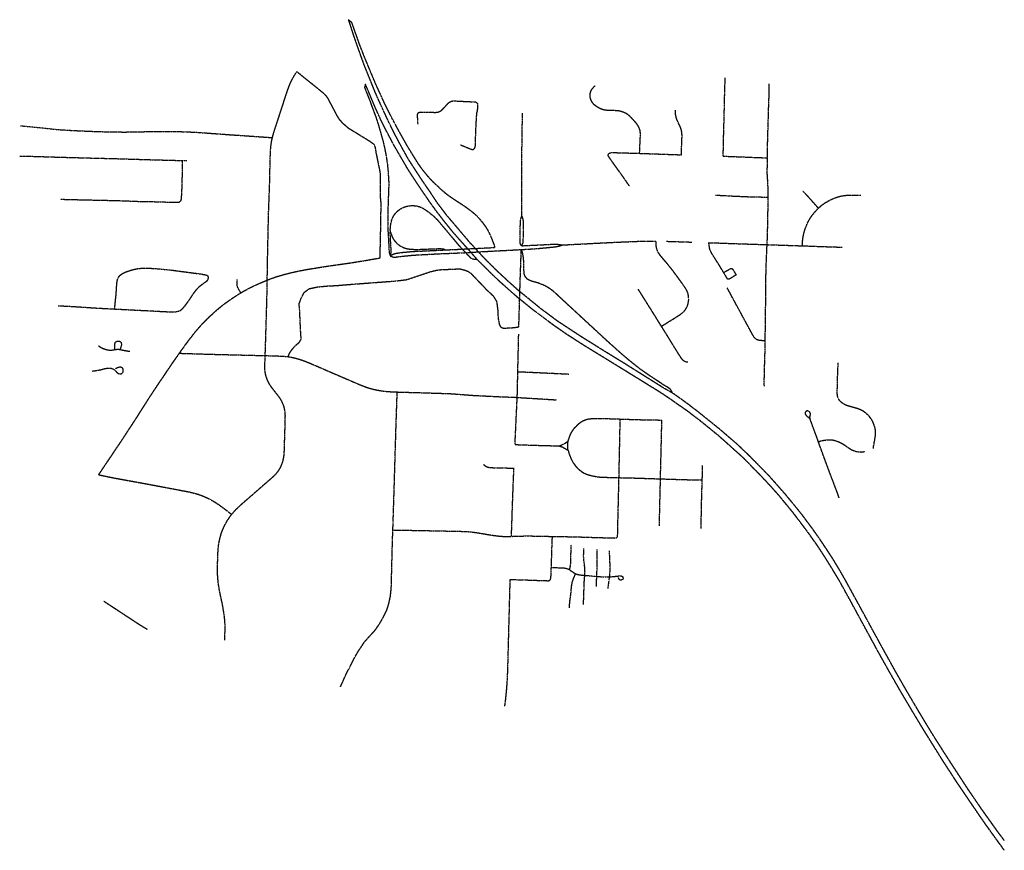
# Model space of a CAD drawing. Header units: feet. Extents: x -155 to 2271671, y -56 to 438869.
# Tile 2 of 2: x 2261088 to 2271671, y 429942 to 438869. Entities that reach past the tile are written whole.
import ezdxf

# ---------------------------------------------------------------- set-up
doc = ezdxf.new("R2010")
doc.units = ezdxf.units.FT
doc.header["$MEASUREMENT"] = 0
doc.linetypes.add('CL', pattern=[2, 0.3, -0.15, 1.4, -0.15])
doc.layers.add('RW_X_CL', color=6, linetype='CL')

msp = doc.modelspace()

# ---------------------------------------------------------------- linework, layer by layer
at = {"layer": 'RW_X_CL'}
for points in [[(2266195.35, 436421.35), (2266194.33, 436432.4), (2266191.83, 436444.47), (2266186.55, 436459.03), (2266156.34, 436535.37), (2266137.24, 436576.52), (2266121.91, 436605.38), (2266095.98, 436646.92), (2266066.87, 436686.33), (2266035.34, 436723.84), (2266001.41, 436759.12), (2265977.56, 436781.44), (2265939.6, 436812.42), (2265887, 436851.16), (2265723.43, 436959.59), (2265669.99, 436999.35), (2265618.18, 437043.28), (2265558.53, 437100.03), (2265504.26, 437153.89), (2265459.11, 437205.69), (2265417.66, 437257.07), (2265370.44, 437324.18), (2265320.26, 437405.3), (2265251.79, 437516.59), (2265188.15, 437630.77), (2265132.62, 437730.61), (2265089.65, 437812.52), (2265074.78, 437840.3), (2265037.16, 437915.26), (2265015.07, 437960.01), (2264954.93, 438090.72), (2264917.84, 438172.14), (2264839.96, 438357.74), (2264797.77, 438460.09), (2264744.95, 438593.62), (2264674.77, 438791.92), (2264660.39, 438834.81), (2264623.18, 438869.26)], [(2266076.87, 436311.16), (2266018.27, 436374.14), (2265985.88, 436410.44), (2265926.59, 436474.2), (2265829.92, 436588.86), (2265681.01, 436763.74), (2265580.59, 436894.88), (2265496.97, 437022.2), (2265415.45, 437140.08), (2265263.92, 437373.17), (2265155.81, 437569.88), (2265060.97, 437756.89), (2264974.44, 437943.37), (2264910.89, 438085.91), (2264791.9, 438381.11), (2264725.08, 438566.91), (2264678.16, 438700.21), (2264644, 438807.12), (2264623.18, 438869.26)], [(2263805.31, 437602.14), (2263811.8, 437628.48), (2263830.11, 437689.79), (2263905.22, 437917.86), (2263954.15, 438070.23), (2263980.49, 438144.23), (2263997.43, 438186.88), (2264020.3, 438233.92), (2264046.65, 438280.01), (2264067.37, 438309.44)], [(2264962.04, 436309.64), (2264963.84, 436392.1), (2264968.19, 436588.79), (2264969.07, 436687.05), (2264973.35, 436867.34), (2264973.04, 436900.5), (2264966.23, 436965.83), (2264964.7, 436998.23), (2264967.48, 437178.66), (2264965.7, 437211.75), (2264960.86, 437244.51), (2264921.23, 437437.25), (2264917.05, 437468.43), (2264910.01, 437504.38), (2264898.33, 437526.91), (2264845.77, 437564.44), (2264756.93, 437618.91), (2264628.99, 437697.37), (2264562.91, 437753.86), (2264528.69, 437793.07), (2264492.81, 437848.97), (2264467.8, 437899.86), (2264430.78, 437969.81), (2264410.72, 438009.42), (2264403.73, 438021.45), (2264387.68, 438045.06), (2264360.97, 438072.6), (2264279.21, 438139.34), (2264182.43, 438216.93), (2264067.37, 438309.44)], [(2268649.88, 437402.64), (2268654.06, 437606.98), (2268659.17, 437782.25), (2268660.68, 437853.78), (2268663.3, 437943.19), (2268665.74, 438066.21), (2268671.07, 438244.18)], [(2264804.35, 438176.26), (2264794.66, 438140.01), (2264848.8, 438005.07), (2264867.52, 437953.95), (2264878.55, 437923.55), (2264917.79, 437819.14), (2264945.93, 437730.76), (2264972.73, 437637.83), (2264994.58, 437559.19), (2265012.85, 437479.66), (2265027.77, 437399.44), (2265039.58, 437318.7), (2265047.84, 437237.5), (2265051.84, 437172.36), (2265055.87, 437106.57), (2265052.04, 437009.16), (2265043.71, 436766.85), (2265045.16, 436675.05), (2265046.47, 436598.73), (2265053.24, 436484.17), (2265058.31, 436379.02), (2265059.43, 436369.8), (2265060.51, 436362.52), (2265072.36, 436330.29)], [(2266003.87, 436293.19), (2265937.16, 436369.42), (2265904.02, 436407.12), (2265825.3, 436494.53), (2265751.93, 436577.05), (2265651.48, 436702.29), (2265574.66, 436801.54), (2265506.14, 436894.89), (2265411.03, 437033.74), (2265334.8, 437148.05), (2265261.45, 437261), (2265112.7, 437517.02), (2265036.48, 437661.63), (2264974.74, 437783.02), (2264913.84, 437916.42), (2264804.35, 438176.26)], [(2267750.98, 437432.96), (2267752.05, 437455.85), (2267760.57, 437635.03), (2267759.88, 437650.58), (2267758.16, 437666.65), (2267755.11, 437682.68), (2267750.34, 437696.16), (2267744.27, 437710.49), (2267736.46, 437725.67), (2267727.76, 437740), (2267715.62, 437756.04), (2267701.74, 437772.1), (2267657.48, 437820.3), (2267635.26, 437840.69), (2267622.79, 437850.52), (2267609.9, 437859.11), (2267596.03, 437866.42), (2267566.21, 437878.08), (2267550.69, 437882.8), (2267535.41, 437886.63), (2267519.73, 437889.37), (2267485.58, 437891.89), (2267422.94, 437894.52), (2267404.87, 437894.84), (2267396.18, 437895.13), (2267384.01, 437896.24), (2267373.18, 437897.97), (2267357.54, 437901.9), (2267342.78, 437907.11), (2267328.02, 437913.6), (2267311.97, 437921.43), (2267285.34, 437937.78), (2267272.9, 437947.45), (2267261.38, 437957.55), (2267250.33, 437970.89), (2267241.24, 437983.75), (2267231.88, 437999.49), (2267226.69, 438013.91), (2267221.9, 438030.21), (2267219.53, 438047.14), (2267219.65, 438064.16), (2267221.94, 438080.92), (2267226.49, 438097.22), (2267233.51, 438112.77), (2267242.55, 438127.01), (2267249.14, 438134.88), (2267261.63, 438148.86), (2267273.34, 438158.41)], [(2269125.13, 437384.41), (2269125.62, 437459.85), (2269126.9, 437530.17), (2269128.26, 437580.94), (2269138.22, 437919.94), (2269142.66, 438040.01), (2269142.86, 438102.95), (2269142.38, 438161.63), (2269142.66, 438180.19)], [(2265369.77, 437747.08), (2265368.12, 437763.31), (2265364.38, 437844.71), (2265365.36, 437853.24), (2265366.31, 437857.28), (2265367.95, 437860.62), (2265371.1, 437865.58), (2265373.13, 437867.81), (2265375.72, 437870.6), (2265378.57, 437872.24), (2265381.79, 437873.91), (2265386.41, 437875.19), (2265393.98, 437876.67), (2265475.72, 437874.28), (2265557.29, 437873.36), (2265573.55, 437874.81), (2265589.59, 437878), (2265604.9, 437883.48), (2265618.81, 437891.85), (2265630.87, 437902.81), (2265697.26, 437974.77), (2265710.34, 437984.41), (2265725.13, 437991.27), (2265740.9, 437995.38), (2265757.14, 437996.9), (2265887.51, 437990.13), (2265984.79, 437985.84), (2265988.46, 437984.89), (2265992.1, 437983.06), (2265999.09, 437979.09), (2266001.88, 437976.53), (2266004.08, 437973.55), (2266006.44, 437969.39), (2266007.72, 437965.94), (2266009.04, 437961.94), (2266009.83, 437957.91), (2266010.06, 437949.71), (2266008.23, 437918.81), (2266004.48, 437881.19)], [(2265826.18, 437524.64), (2265870.49, 437505.44), (2265939.22, 437478.44), (2265945.09, 437476.54), (2265951.58, 437475.36), (2265956.14, 437474.91), (2265960.54, 437475.24), (2265964.64, 437476.78), (2265967.88, 437478.58), (2265971.06, 437480.95), (2265973.95, 437483.74), (2265976.37, 437486.39), (2265978.8, 437489.54), (2265980.8, 437493.28), (2265982.96, 437497.58), (2265984.37, 437501.25), (2265985.55, 437506.24), (2265986.46, 437513.42), (2265987.77, 437529.66), (2265988.82, 437611.26), (2265991.25, 437676.46), (2265998.53, 437821.6), (2266004.48, 437881.19)], [(2266486.29, 436760.8), (2266485.66, 437177.69), (2266485.66, 437390.94), (2266489.99, 437699.63), (2266492.91, 437863.26)], [(2268199.86, 437417.28), (2268200.15, 437425.08), (2268205.37, 437566.15), (2268207.09, 437605.24), (2268207.05, 437633.02), (2268205.79, 437652.96), (2268201.88, 437678.58), (2268195.8, 437698.98), (2268187.99, 437718.52), (2268168.46, 437758.89), (2268155.88, 437786.23), (2268146.75, 437811.38), (2268140.68, 437836.57), (2268138.21, 437850.44), (2268136.76, 437868.25), (2268136.35, 437896.88)], [(2261095.38, 437730.04), (2261143.14, 437724.82), (2261346.63, 437705.09), (2261436.92, 437695.16), (2261515.15, 437687.55), (2261646.28, 437679.24), (2261843.2, 437670.23), (2262057.14, 437663.24), (2262220.93, 437661.93), (2262599.15, 437669.07), (2262746.09, 437667.99), (2262893.55, 437664.08), (2263008.04, 437658.09), (2263366.53, 437631.94), (2263524.59, 437621.34), (2263737.78, 437606.48), (2263805.31, 437602.14)], [(2263750.03, 436070.99), (2263750.01, 436120.22), (2263751.99, 436251.15), (2263763.15, 436776.41), (2263775.02, 437104.53), (2263781.36, 437387.31), (2263785.46, 437471.63), (2263791.08, 437530.61), (2263799, 437576.33), (2263805.31, 437602.14)], [(2261088.47, 437404.29), (2261137.21, 437403.56), (2261459.38, 437393.59), (2261902.48, 437381.31), (2262083.14, 437377.25), (2262526.17, 437363.73), (2262788.66, 437356.92), (2262836.97, 437355.99)], [(2267521.51, 437252.48), (2267493.28, 437291.53), (2267457.48, 437341.82), (2267449.64, 437352.41), (2267440.19, 437366.51), (2267429.29, 437382.38), (2267417.61, 437400.78), (2267414.13, 437408.16), (2267413.7, 437410.98), (2267413.7, 437413.8), (2267413.96, 437416.32), (2267414.58, 437419.44), (2267416.19, 437422.88), (2267418.05, 437425.97), (2267422.81, 437431.18)], [(2267422.81, 437431.18), (2267432.38, 437436.8), (2267436.94, 437438.54), (2267441.47, 437439.85), (2267455.8, 437441.13), (2267470.98, 437441.21), (2267750.98, 437432.96)], [(2267750.98, 437432.96), (2267997.82, 437424.21), (2268160.24, 437418.57), (2268199.86, 437417.28)], [(2268649.88, 437402.64), (2268853, 437394.83), (2269003.15, 437388.3), (2269125.13, 437384.41)], [(2269124.55, 437196.61), (2269123.89, 437207.27), (2269123.03, 437235.91), (2269125.64, 437338.33), (2269125.13, 437384.41)], [(2262813.6, 436915.77), (2262818.19, 436920.16), (2262822.22, 436926.27), (2262825.33, 436935.55), (2262826.81, 436945.95), (2262828.57, 436962.31), (2262832.38, 437028.57), (2262837.16, 437195.05), (2262837.01, 437329.09), (2262836.97, 437355.99)], [(2262836.97, 437355.99), (2262854.02, 437355.67), (2262886.62, 437356.27)], [(2267640.86, 437082.6), (2267597.74, 437145.39), (2267567.06, 437188.51), (2267544.08, 437221.56), (2267525.87, 437246.48), (2267521.51, 437252.48)], [(2269132.56, 436961.79), (2269132.57, 436995.9), (2269131.69, 437071.4), (2269128.51, 437138.63), (2269126.07, 437172.11), (2269124.55, 437196.61)], [(2268567.64, 436984.21), (2268708.05, 436976.17), (2268918.71, 436966.78), (2269122.16, 436962.04), (2269132.56, 436961.79)], [(2269121.62, 436451.68), (2269126.27, 436550.34), (2269128.23, 436655.19), (2269130.41, 436770.64), (2269132.56, 436868.28), (2269132.56, 436961.79)], [(2269671.87, 436842.04), (2269650.54, 436867.52), (2269598.59, 436927.45), (2269534.18, 436997.9), (2269507.11, 437024.56)], [(2269671.87, 436842.04), (2269687.5, 436857.23), (2269705.27, 436872), (2269725.24, 436887.19), (2269748.26, 436902.82), (2269776.03, 436918.87), (2269810.76, 436937.12), (2269858.5, 436956.65), (2269893.66, 436968.34), (2269927.21, 436975.54), (2269959.77, 436980.77), (2269992.57, 436983.67), (2270058.16, 436984.78), (2270128.02, 436984.58)], [(2261526.87, 436939.63), (2261795.29, 436932.76), (2262124.19, 436925.88), (2262434.3, 436914.2), (2262514.95, 436914), (2262627.8, 436911.06), (2262709.64, 436907.59), (2262759.23, 436906.27), (2262773.39, 436906.44), (2262783.73, 436906.77), (2262792.81, 436907.85), (2262801.07, 436909.83), (2262807.67, 436912.12), (2262813.6, 436915.77)], [(2265072.48, 436594.41), (2265071.56, 436612.38), (2265073.15, 436644.82), (2265077.79, 436677.42), (2265085.49, 436709.37), (2265090.53, 436724.92), (2265096.86, 436740.01), (2265104.16, 436754.67), (2265112.69, 436768.68), (2265122.16, 436782.03), (2265132.55, 436794.7), (2265143.93, 436806.44), (2265156.12, 436817.4), (2265169.07, 436827.41), (2265182.78, 436836.44), (2265197.07, 436844.44), (2265211.96, 436851.34), (2265227.28, 436857.25), (2265242.98, 436862.14), (2265258.95, 436865.95), (2265275.16, 436868.75), (2265291.52, 436870.49), (2265307.95, 436871.19), (2265324.35, 436870.77), (2265340.69, 436869.37), (2265356.82, 436866.62), (2265372.76, 436862.82), (2265388.44, 436858), (2265404.98, 436852.17), (2265418.33, 436844.87), (2265432.53, 436836.87), (2265459.6, 436818.32), (2265487.06, 436798.16), (2265528.5, 436765.57), (2265575.12, 436721.74), (2265806.03, 436446.08), (2265845.77, 436403.49), (2265881.01, 436365.75), (2265895.61, 436350.15), (2265934.59, 436310.12), (2265942.63, 436304.45), (2265955.42, 436298.84), (2266003.87, 436293.19)], [(2266481.7, 436438.92), (2266473.43, 436451.61), (2266470.18, 436460.79), (2266467.32, 436471.71), (2266469.79, 436698.87), (2266470.73, 436710.12), (2266472.6, 436721.73), (2266478.85, 436741.44), (2266486.29, 436760.8)], [(2266481.7, 436438.92), (2266491.73, 436454.27), (2266496.48, 436464.05), (2266500.02, 436474.97), (2266501.16, 436491.79), (2266503.29, 436651.26), (2266503.28, 436691.04), (2266502.02, 436709.51), (2266499.23, 436724.43), (2266494.2, 436740.2), (2266486.29, 436760.8)], [(2269500.83, 436439.05), (2269502.17, 436467.48), (2269503.04, 436486.15), (2269504.38, 436504.15), (2269508.66, 436536.49), (2269515.64, 436569.92), (2269523.43, 436597.7), (2269533.85, 436629.81), (2269549.9, 436668), (2269566.84, 436705.75), (2269585.49, 436737.9), (2269613.55, 436776.75), (2269637.15, 436805.59), (2269671.87, 436842.04)], [(2265072.36, 436330.29), (2265077.9, 436355.02), (2265080.38, 436366.89), (2265081.23, 436376.47), (2265081, 436389.06), (2265071.12, 436562.13), (2265072.48, 436594.41)], [(2265662.43, 436395.21), (2265645.31, 436401.5), (2265633.8, 436404.12), (2265614.45, 436405.16), (2265587.22, 436405.28), (2265356.92, 436396.26), (2265321.5, 436397.5), (2265293.85, 436398.89), (2265268.01, 436402.1), (2265244.03, 436406.75), (2265223.49, 436413.39), (2265204.83, 436421.49), (2265182.85, 436433.35), (2265162.87, 436446.86), (2265148.1, 436460.69), (2265132.45, 436477.28), (2265116.74, 436496.75), (2265103.38, 436517.87), (2265094.19, 436537.68), (2265088.64, 436552.93), (2265084.89, 436564.11), (2265078.95, 436577.81), (2265072.48, 436594.41)], [(2266479.92, 436399), (2266590.31, 436405.21), (2266662.3, 436410.62), (2266725.4, 436416.55), (2266839.92, 436427.72), (2266880.2, 436435.08), (2266924.44, 436448.32)], [(2266481.7, 436438.92), (2266518.99, 436441.23), (2266730.76, 436451.71), (2266835.03, 436457.14), (2266874.58, 436455.02), (2266924.44, 436448.32)], [(2266924.44, 436448.32), (2267280.74, 436466.97), (2267560.11, 436480.5), (2267756.83, 436488.42), (2267920.72, 436489.93), (2267927.11, 436489.81)], [(2267985.98, 435574.08), (2268000.57, 435583.18), (2268133.73, 435665.92), (2268189.66, 435701.95), (2268202.48, 435711.07), (2268215.4, 435722.2), (2268229.01, 435734.7), (2268239.3, 435747.59), (2268248.12, 435760.82), (2268256.97, 435775.91), (2268264.31, 435791.36), (2268270.56, 435809), (2268273.87, 435823.73), (2268277.18, 435839.18), (2268278.64, 435854.99), (2268279.03, 435874.11), (2268277.55, 435892.12), (2268275.34, 435907.2), (2268272.06, 435924.49), (2268265.06, 435943.24), (2268252.92, 435969.38), (2268233.06, 436000.63), (2268165.75, 436094.07), (2268107.63, 436172.43), (2268069.73, 436220.6), (2268023, 436276.14), (2267970.44, 436339.41), (2267953.86, 436365.15), (2267945.79, 436380.24), (2267939.52, 436395.68), (2267935.11, 436410.77), (2267930.68, 436432.48), (2267928.83, 436449.76), (2267928.1, 436466.68), (2267927.11, 436489.81)], [(2268040.59, 436487.39), (2268084.08, 436486.46), (2268312.26, 436478.88)], [(2268654.77, 436151.81), (2268608, 436228.47), (2268529.3, 436353.72), (2268513.84, 436381.04), (2268510.59, 436387.72), (2268507.74, 436395.17), (2268505.44, 436402.81), (2268503.93, 436410.45), (2268502.38, 436419.21), (2268500.67, 436431.44), (2268498.2, 436449.38), (2268494.95, 436472.83)], [(2268494.95, 436472.83), (2268593.87, 436469.53), (2268821.88, 436461.32), (2269108.5, 436452.1), (2269121.62, 436451.68)], [(2269101.3, 435417.33), (2269101.75, 435445.11), (2269105.26, 435756.62), (2269106.97, 435824.45), (2269108.28, 435963.35), (2269109.14, 436107.43), (2269112.63, 436241.54), (2269120, 436416.91), (2269121.62, 436451.68)], [(2269121.62, 436451.68), (2269209.65, 436448.7), (2269500.83, 436439.05)], [(2269500.83, 436439.05), (2269566.04, 436436.88), (2269746.39, 436430.17), (2269928.03, 436424.24)], [(2265072.36, 436330.29), (2265092.69, 436344.33), (2265108.2, 436352.44), (2265123.35, 436356.51), (2265143.98, 436360.46), (2265190.22, 436367.14), (2265236.47, 436371.62), (2265301.14, 436378.07), (2265473, 436385.88), (2265662.43, 436395.21)], [(2265072.36, 436330.29), (2265094.18, 436321.05), (2265110.05, 436317.71), (2265120.78, 436317.35), (2265129.99, 436318.08), (2265156.2, 436321.96), (2265205.26, 436327.33), (2265288.83, 436335.95), (2265347.89, 436340.41), (2265584.69, 436353.23), (2265827.62, 436363.24), (2265881.01, 436365.75), (2265937.16, 436369.42), (2266018.27, 436374.14), (2266134.4, 436380.39), (2266195.4, 436383.66)], [(2265662.43, 436395.21), (2265669.39, 436395.58), (2265845.77, 436403.49), (2265904.02, 436407.12), (2265985.88, 436410.44), (2266195.35, 436421.35)], [(2266195.4, 436383.66), (2266407.11, 436395), (2266479.92, 436399)], [(2266453.67, 435568.35), (2266454.73, 435615.68), (2266462.07, 435867.7), (2266464.53, 435946.52), (2266468.31, 436073.61), (2266479.92, 436399)], [(2268107.37, 434854.85), (2268085.28, 434893.83), (2268062.09, 434912.85), (2268011.83, 434942.15), (2267947.2, 434985.22), (2267842.22, 435054.28), (2267750.52, 435119.44), (2267644.48, 435203.98), (2267590.87, 435248.73), (2267513.54, 435316.65), (2267392.4, 435425.92), (2267038.18, 435752.96), (2266835.28, 435940.97), (2266808.8, 435963.36), (2266786.42, 435978.27), (2266755.19, 435997.93), (2266730.79, 436011.54), (2266709.89, 436020.15), (2266686.14, 436029.52), (2266661.28, 436038.92), (2266639.17, 436045.54), (2266617.62, 436050.52), (2266589.44, 436059.36), (2266569, 436067.09), (2266554.11, 436074.83), (2266541.38, 436083.68), (2266529.9, 436099.09), (2266523.1, 436107.22), (2266517, 436118.76), (2266512.93, 436130.96), (2266509.54, 436152.01), (2266508.18, 436184.58), (2266508.16, 436221.22), (2266504.79, 436293.14), (2266499.36, 436335.91), (2266491.9, 436369.16), (2266479.92, 436399)], [(2263750.03, 436070.99), (2263801.45, 436090.4), (2263862.12, 436111.48), (2263929.51, 436130.59), (2264002.18, 436149.12), (2264084.6, 436167.95), (2264192.43, 436188.17), (2264382.87, 436218.49), (2264612.74, 436251.08), (2264776.94, 436276.97), (2264892.38, 436296.76), (2264962.04, 436309.64)], [(2266441.37, 435883.04), (2266237.12, 436064.49), (2266086.32, 436211.17), (2266003.87, 436293.19)], [(2266443.6, 435963.56), (2266348.61, 436048.86), (2266209.39, 436178.68), (2266123.23, 436263.76), (2266076.87, 436311.16)], [(2262109.16, 435759.94), (2262112.75, 435795.6), (2262125.3, 435920.36), (2262131.03, 436011.54), (2262134.88, 436051.13), (2262138.71, 436072.19), (2262141.89, 436083.67), (2262148.61, 436097.48), (2262155.92, 436108.54), (2262168.05, 436121.92), (2262180.96, 436132.36), (2262195.69, 436142.04), (2262215.43, 436152.54), (2262242.68, 436163.41), (2262279.67, 436175.53), (2262299.44, 436181.24), (2262317.94, 436185.74), (2262337.71, 436190.18), (2262362.87, 436194.55), (2262388.09, 436197.06), (2262414.1, 436198.67), (2262462.96, 436199.65), (2262591.76, 436191.01), (2262720.21, 436178.04), (2263028.98, 436137.4), (2263055.29, 436132.89), (2263077.03, 436128.53), (2263088.74, 436125.88), (2263094.91, 436124.21), (2263100.49, 436122.25), (2263105.18, 436119.79), (2263108.39, 436117.76), (2263111.21, 436115.56), (2263113.81, 436112.08)], [(2262109.16, 435759.94), (2262319.33, 435749.24), (2262495.26, 435740.16), (2262641.68, 435732.25), (2262704.55, 435729.69), (2262734.17, 435729.27), (2262764.64, 435730.53), (2262786.05, 435733.86), (2262798.78, 435737.73), (2262813.56, 435744.43), (2262829.43, 435755.95), (2262847.69, 435772.98), (2262869.36, 435799.49), (2262894.37, 435832.56), (2262958.72, 435928.52), (2262979.4, 435955.98), (2262999.86, 435980.65), (2263022.54, 436003.49), (2263049.85, 436024.98), (2263094.41, 436056.55), (2263104.08, 436065.34), (2263109.53, 436071.68), (2263112.44, 436076.63), (2263114.25, 436080.96), (2263115.36, 436084.21), (2263116.44, 436092.21), (2263116.86, 436097.03), (2263116.43, 436101.07), (2263115.84, 436106.31), (2263113.81, 436112.08)], [(2263975.11, 435246.91), (2263987.52, 435282.57), (2264004.53, 435310.35), (2264047.77, 435362.88), (2264094.1, 435403.05), (2264114.42, 435436.7), (2264109.28, 435497.05), (2264097.73, 435744.8), (2264091.3, 435815.41), (2264115.68, 435879.57), (2264145.2, 435937.34), (2264201.7, 435978.43), (2264291.56, 435997.69), (2264387.85, 436006.68), (2264504.64, 436013.09), (2264608.63, 436022.06), (2265136.24, 436061.86), (2265249.18, 436075.98), (2265376.29, 436118.34), (2265498.25, 436159.43), (2265570.13, 436177.4), (2265615.06, 436182.53), (2265781.94, 436190.24), (2265825.59, 436190.23), (2265873.09, 436177.39), (2265905.17, 436165.86), (2265934.69, 436146.59), (2266113.13, 435960.44), (2266177.3, 435901.4), (2266214.52, 435839.79), (2266227.39, 435740.94), (2266229.95, 435663.93), (2266242.77, 435595.88), (2266256.91, 435567.65), (2266280.01, 435556.08), (2266300.54, 435553.53), (2266333.93, 435556.1), (2266367.28, 435557.36), (2266414.8, 435562.5), (2266453.67, 435568.35)], [(2268654.77, 436151.81), (2268667.14, 436158.96), (2268710.29, 436184), (2268724.22, 436192.37), (2268729.31, 436194.64), (2268734.13, 436195.66), (2268738.69, 436196.18), (2268743.51, 436195.14), (2268747.05, 436193.11), (2268749.25, 436190.35), (2268789.26, 436126.67)], [(2268789.26, 436126.67), (2268780.93, 436121.52), (2268717.58, 436082.2), (2268713.41, 436080.3), (2268710.3, 436079.25), (2268707.87, 436079.08), (2268705.81, 436079.08), (2268702.36, 436079.77), (2268699.57, 436080.82), (2268696.98, 436082.49), (2268693.01, 436087.47), (2268660.29, 436142.72), (2268654.77, 436151.81)], [(2263465.24, 435933.78), (2263459.63, 435942.7), (2263437.48, 435981.62), (2263431.5, 435993.19), (2263427.36, 436005.16), (2263425.52, 436016.38), (2263424.4, 436027.6), (2263425.53, 436076.24)], [(2263465.24, 435933.78), (2263501.7, 435955.24), (2263573.81, 435993.25), (2263647.62, 436028.12), (2263750.03, 436070.99)], [(2263727.28, 435259.11), (2263731.17, 435372.92), (2263744.85, 435836.85), (2263749.79, 436030.55), (2263750.03, 436070.99)], [(2262804.8, 435284.21), (2262842.69, 435337.71), (2262908.91, 435427.51), (2262969.32, 435504.81), (2263021.84, 435567.28), (2263065.87, 435615.31), (2263123.76, 435672.73), (2263196.02, 435738.98), (2263245.66, 435781.21), (2263297.2, 435821.05), (2263377.3, 435877.53), (2263445.57, 435922.19), (2263465.24, 435933.78)], [(2268107.37, 434854.85), (2268008.59, 434910.89), (2267598.61, 435168.05), (2267327.01, 435335.17), (2267105.33, 435474.11), (2266873.26, 435627.01), (2266688.81, 435764.09), (2266464.53, 435946.52), (2266443.6, 435963.56)], [(2267985.98, 435574.08), (2267903.57, 435706.45), (2267808.45, 435857.64), (2267736.28, 435973.46)], [(2269101.3, 435417.33), (2269085.26, 435418.2), (2269067.91, 435419.15), (2269057.28, 435420), (2269040.13, 435422.12), (2269024.65, 435425.43), (2269007.56, 435432.5), (2268994.99, 435441.19), (2268982.82, 435455.52), (2268965.75, 435483.45), (2268818.37, 435754.66), (2268756.47, 435868.9), (2268718.2, 435940.32), (2268694.14, 435983.14)], [(2261500.65, 435795.6), (2261677.1, 435785.9), (2261927.36, 435769.38), (2262109.16, 435759.94)], [(2268863.75, 434162.05), (2268605.67, 434393.2), (2268395.2, 434564.74), (2268266.75, 434661.67), (2268050.09, 434812.91), (2267957.71, 434873.38), (2267593.95, 435097.92), (2267274.52, 435294.31), (2267146.08, 435373.04), (2266973.74, 435483.66), (2266833.3, 435580.58), (2266613.71, 435743.82), (2266462.07, 435867.7), (2266441.37, 435883.04)], [(2266442.06, 435086.22), (2266446.58, 435256.38), (2266451.86, 435488.82)], [(2268271.35, 435186.77), (2268255.61, 435189.15), (2268240.81, 435193.71), (2268228.61, 435200.75), (2268216.18, 435210.39), (2268205.41, 435222.85), (2268197.47, 435234.72), (2268172.56, 435272.65), (2268128.39, 435343.45), (2268050.24, 435470.86), (2267985.98, 435574.08)], [(2262111.21, 435323.83), (2262110.88, 435334.52), (2262109.82, 435357.71), (2262109.62, 435372.63), (2262110.37, 435381.16), (2262111.48, 435388.25), (2262114.26, 435395.27), (2262117.41, 435400.58), (2262122.1, 435405.99), (2262127.21, 435409.74), (2262131.64, 435411.93), (2262136.72, 435413.81), (2262143.51, 435415.42), (2262150.33, 435415.85), (2262157.81, 435415.16), (2262164.47, 435412.97), (2262169.39, 435409.88), (2262173.13, 435406.34), (2262176.35, 435401.72), (2262179.43, 435395.36), (2262181.47, 435386.93), (2262181.8, 435379.62), (2262181.31, 435373.16), (2262179.77, 435364.66), (2262175.52, 435350.19), (2262168.77, 435329.07), (2262167.03, 435324.25)], [(2269093.5, 434931.23), (2269091.34, 434942.93), (2269090.48, 434957.27), (2269091.76, 435018.04), (2269093.95, 435116.53), (2269099.16, 435283.64), (2269101.3, 435417.33)], [(2261936.28, 435364.59), (2261944.72, 435357.41), (2261961.32, 435346.83), (2261980.34, 435337.13), (2261995, 435331.92), (2262024.63, 435322.75), (2262040.34, 435319.8), (2262056.18, 435318.17), (2262071.89, 435318.01), (2262087.2, 435319.39), (2262111.21, 435323.83)], [(2261937.65, 433978.49), (2262014.28, 434093.18), (2262179.32, 434338.12), (2262349.95, 434599.03), (2262428.94, 434723.9), (2262517.37, 434861.72), (2262728.07, 435174.46), (2262779.3, 435248.22), (2262804.8, 435284.21)], [(2262111.21, 435323.83), (2262122.62, 435325.61), (2262133.84, 435326.89), (2262143.35, 435327.22), (2262153.91, 435326.54), (2262167.03, 435324.25)], [(2262167.03, 435324.25), (2262185.2, 435320.81), (2262213.97, 435314.59), (2262241.03, 435309.52), (2262272.58, 435305.56)], [(2262804.8, 435284.21), (2262918.38, 435280.58), (2263115.37, 435274.33), (2263727.28, 435259.11)], [(2263367.25, 433553.04), (2263387.38, 433577.03), (2263421.08, 433612.85), (2263470.1, 433659.35), (2263793.23, 433940.43), (2263831.4, 433975.25), (2263852.84, 433999.07), (2263871.95, 434024.56), (2263888.43, 434051.72), (2263902.2, 434080.43), (2263913.37, 434110.37), (2263922.01, 434141.21), (2263928.17, 434172.7), (2263931.99, 434204.64), (2263935.71, 434328.92), (2263942.22, 434531.64), (2263943.69, 434613.67), (2263941.68, 434645.81), (2263937.27, 434677.46), (2263929.94, 434708.42), (2263919.6, 434738.49), (2263906.27, 434767.35), (2263890.06, 434794.79), (2263871.48, 434820.99), (2263800.31, 434911.48), (2263781.37, 434939.09), (2263763.74, 434968.96), (2263749.3, 435000.41), (2263738.83, 435029.56), (2263729.99, 435064.35), (2263726.96, 435083.18), (2263723.9, 435110.69), (2263723.17, 435139), (2263725.44, 435206.43), (2263727.28, 435259.11)], [(2263727.28, 435259.11), (2263788.78, 435257.56), (2263886.95, 435254.12), (2263946.02, 435250.6), (2263975.11, 435246.91)], [(2263975.11, 435246.91), (2263978.85, 435246.42), (2264013.42, 435240.47), (2264043.04, 435233.82)], [(2264043.04, 435233.82), (2264047.76, 435232.77), (2264094.67, 435219.84), (2264140.85, 435204.24), (2264201.61, 435180.33), (2264729.52, 434952.47), (2264790.96, 434927.93), (2264838.06, 434911.82), (2264886.05, 434898.29), (2264934.73, 434887.68), (2264983.86, 434879.6), (2265033.26, 434873.85), (2265099.25, 434869.32), (2265146.25, 434867.93)], [(2269876.01, 434888.96), (2269879.88, 435038.58), (2269885.56, 435180.11)], [(2261871.95, 435093.07), (2261891.76, 435095.86), (2261915.11, 435099.22), (2261939.15, 435103.36), (2261968.17, 435109.31), (2262009.1, 435120.25), (2262028.48, 435123.73), (2262045.14, 435125.64), (2262062.46, 435124.56), (2262076.73, 435121.55), (2262093.23, 435115.49), (2262102.25, 435110.38), (2262110.91, 435103.46), (2262119.74, 435093.1), (2262130.24, 435080.68), (2262140.34, 435071.43), (2262146.97, 435067.53), (2262157.07, 435063.67), (2262168.62, 435062.79), (2262180.75, 435064.5), (2262188.23, 435068.57), (2262194, 435073.75), (2262198.06, 435080.08), (2262201.24, 435088.45), (2262202.38, 435097.11), (2262202.09, 435106.35), (2262199.79, 435115.01), (2262196.04, 435121.64), (2262190.27, 435127.14), (2262184.13, 435130.49), (2262177.28, 435132.91), (2262165.73, 435133.46), (2262154.58, 435131.85), (2262144.09, 435128.57), (2262135.14, 435125.38), (2262117.27, 435117.31)], [(2266435.75, 434810.22), (2266438.77, 434879.43), (2266442.06, 435086.22)], [(2266442.06, 435086.22), (2266477.49, 435084.79), (2266632.06, 435077.9), (2266990.52, 435060.87)], [(2265099.58, 433384.76), (2265102.14, 433455.44), (2265106.96, 433620.25), (2265114.11, 433834.13), (2265118.8, 433998.94), (2265134.03, 434509.38), (2265144.3, 434810.89), (2265146.25, 434867.93)], [(2265146.25, 434867.93), (2265575.71, 434855.09), (2265723.2, 434849.84), (2265957.94, 434831.93), (2266229.22, 434818.21), (2266406.76, 434811.36), (2266863.2, 434782.97)], [(2269606.43, 433402.21), (2269502.27, 433541.92), (2269410.12, 433656.54), (2269318.24, 433767.72), (2269226.95, 433871.58), (2269140.91, 433968.79), (2268922.16, 434189.76), (2268800.1, 434306.34), (2268616.13, 434464.87), (2268367.01, 434665.39), (2268249.33, 434753.76), (2268144.77, 434829.18), (2268107.37, 434854.85)], [(2270263.46, 434261.86), (2270267.22, 434291.61), (2270275.76, 434336.48), (2270283.09, 434376.56), (2270286.85, 434409.72), (2270287, 434443.15), (2270285.55, 434459.81), (2270282.78, 434476.3), (2270278.71, 434492.54), (2270267.58, 434523.95), (2270256.55, 434551.73), (2270243.19, 434574.15), (2270227.07, 434595.83), (2270212.37, 434614.42), (2270188.42, 434636.28), (2270162.17, 434656.8), (2270147.81, 434665.55), (2270117.63, 434679.61), (2270086.59, 434691.24), (2270023.25, 434709.22), (2269976.54, 434723.04), (2269961.72, 434729.14), (2269947.61, 434736.41), (2269934.26, 434745.06), (2269921.72, 434754.96), (2269910.04, 434765.88), (2269899.58, 434777.81), (2269890.65, 434790.76), (2269883.85, 434804.64), (2269879.55, 434819.62), (2269877.05, 434835.43), (2269875.6, 434851.43), (2269876.01, 434888.96)], [(2266412.19, 434303.36), (2266432.11, 434726.92), (2266435.75, 434810.22)], [(2269672.44, 434334.16), (2269666.89, 434350.85), (2269612.85, 434497.73), (2269601.12, 434529.37), (2269595.51, 434546.2), (2269590.48, 434559.81), (2269587.13, 434569.77), (2269584.8, 434576.83), (2269583.16, 434584.73), (2269582.17, 434592.7), (2269582.17, 434600.67), (2269583.25, 434606.9), (2269585.48, 434615.63), (2269587.08, 434623.73), (2269587.14, 434631.57), (2269586.12, 434640.06), (2269583.17, 434647.21), (2269578.47, 434654.19), (2269571.85, 434659.5), (2269564.89, 434663.17), (2269556.59, 434664.48), (2269548.92, 434664.15), (2269541.61, 434660.83), (2269535.74, 434654.76), (2269532.33, 434649.19), (2269530.99, 434641.55), (2269531.97, 434632.92), (2269534.96, 434624.59), (2269537.98, 434618.95), (2269543.95, 434612.66), (2269576.11, 434587.51)], [(2266983.35, 434339.38), (2266991.57, 434367.13), (2267000.58, 434391.9), (2267011.45, 434417.78), (2267027.02, 434446.06), (2267045.15, 434472.43), (2267066.62, 434496.71), (2267089.57, 434519.68), (2267114.29, 434540.32), (2267127.47, 434549.35), (2267141.27, 434557.36), (2267155.73, 434564.15), (2267170.72, 434569.77), (2267186.1, 434574.3), (2267201.78, 434577.75), (2267233.79, 434581.89), (2267282.56, 434583.85), (2267348.25, 434582.99), (2267412.4, 434581.87), (2267542.74, 434577.37)], [(2267529.69, 433947.35), (2267538.06, 434327.74), (2267542.13, 434545.03), (2267542.39, 434558.57), (2267542.74, 434577.37)], [(2267542.74, 434577.37), (2267717.66, 434571.31), (2267879.65, 434567.97), (2267990.64, 434566.21)], [(2267975.85, 433934.25), (2267978.23, 434051.7), (2267983.04, 434236.72), (2267986.13, 434364.83), (2267989.96, 434536.72), (2267990.31, 434552.34), (2267990.64, 434566.21)], [(2266886.78, 434288.83), (2266918.49, 434300.59), (2266934.79, 434308.76), (2266948.39, 434315.98), (2266965.57, 434326.84), (2266983.35, 434339.38)], [(2266983.06, 434241.71), (2266980.99, 434259.84), (2266979.56, 434289.1), (2266980.77, 434314.55), (2266983.35, 434339.38)], [(2269672.44, 434334.16), (2269685, 434337.64), (2269709.76, 434344.51), (2269731.77, 434348.98), (2269755.48, 434352.07), (2269793.98, 434353.79), (2269810.15, 434353.8), (2269829.08, 434351.74), (2269847.32, 434347.61), (2269863.45, 434343.13), (2269878.58, 434337.3), (2269891.99, 434332.48), (2269923.98, 434317.01), (2269965.94, 434289.15), (2270019.22, 434253.39), (2270033.32, 434246.18), (2270046.74, 434239.99), (2270066, 434232.42), (2270089.06, 434226.56), (2270117.92, 434223.13), (2270132.35, 434222.78), (2270146.81, 434223.83), (2270161.93, 434226.56), (2270171.54, 434228.4)], [(2269896.28, 433729.4), (2269881.15, 433772.94), (2269807.69, 433966.75), (2269734.73, 434162.62), (2269677.21, 434319.86), (2269672.44, 434334.16)], [(2266412.19, 434303.36), (2266473.78, 434300.3), (2266734.53, 434292.37), (2266886.78, 434288.83)], [(2266886.78, 434288.83), (2266899.47, 434284.28), (2266918.5, 434277.96), (2266937.52, 434267.99), (2266953.27, 434258.91), (2266961.05, 434254.42), (2266983.06, 434241.71)], [(2266983.06, 434241.71), (2266989.14, 434218.19), (2266993.67, 434200.98), (2267002.73, 434178.32), (2267018.1, 434142.12), (2267035.49, 434110.18), (2267059.88, 434076.73), (2267078.61, 434054.21), (2267093.54, 434039.46), (2267107.85, 434027.85), (2267121.04, 434017.43), (2267135.64, 434007.01), (2267146.72, 434000.09), (2267157.16, 433994.52), (2267182.15, 433984.79), (2267214.79, 433974.37), (2267248.12, 433966.06), (2267301.61, 433956.34), (2267332.87, 433952.94), (2267385.55, 433951.22), (2267471.54, 433948.41), (2267529.69, 433947.35)], [(2271671.06, 429941.99), (2271605.2, 430033.14), (2271464.93, 430227.51), (2271339.7, 430410.63), (2271163.53, 430669.5), (2271008.59, 430907.71), (2270804.77, 431235.01), (2270675.62, 431449.29), (2270549.19, 431663.14), (2270429.42, 431872.21), (2270315.89, 432075.22), (2269999.79, 432656.06), (2269896.63, 432842.08), (2269824.13, 432962.22), (2269745.69, 433089.38), (2269665.84, 433211.22), (2269576.77, 433337.59), (2269483.97, 433460.64), (2269403.6, 433567.52), (2269321.99, 433666.97), (2269247.4, 433757.26), (2269167.04, 433847.58), (2269049.37, 433973.12), (2268863.75, 434162.05)], [(2266072.72, 434089.93), (2266087.35, 434078.1), (2266101.99, 434067.97), (2266113.4, 434062.27), (2266129.87, 434058.01), (2266152.66, 434055.03), (2266371.76, 434049.94), (2266401.27, 434049.27)], [(2266373.84, 433316.09), (2266374.03, 433322.09), (2266379.86, 433485.79), (2266381.06, 433537.55), (2266390.59, 433795.57), (2266391.88, 433848.21), (2266399.52, 434015.58), (2266401.27, 434049.27)], [(2268424.66, 433922.57), (2268425.89, 433963.96), (2268428.79, 434076.53)], [(2261937.65, 433978.49), (2262006.92, 433963.66), (2262022.93, 433960.23), (2262118.41, 433941.18), (2262273.82, 433912.94), (2262440.18, 433882.6), (2262905.19, 433794.77), (2262968.43, 433779.74), (2263015.05, 433765.75), (2263060.64, 433748.85), (2263105.09, 433729.09), (2263148.43, 433706.84), (2263190.35, 433682.19), (2263230.9, 433655.25), (2263322.24, 433586.67), (2263367.25, 433553.04)], [(2267508.75, 433307.35), (2267512.65, 433313.49), (2267514.64, 433320.67), (2267515.36, 433328.09), (2267517.84, 433448.91), (2267521.54, 433599.95), (2267527.54, 433853.19), (2267529.69, 433947.35)], [(2267529.69, 433947.35), (2267648.36, 433945.07), (2267762.43, 433941.15), (2267975.85, 433934.25)], [(2267963.54, 433427.85), (2267975.62, 433923.4), (2267975.85, 433934.25)], [(2267975.85, 433934.25), (2268052.76, 433931.73), (2268250.9, 433925.78), (2268424.66, 433922.57)], [(2268412.03, 433400.79), (2268418.1, 433703.48), (2268424.66, 433922.57)], [(2263292.61, 432201.31), (2263295.91, 432308), (2263295.23, 432373.17), (2263292.29, 432421.84), (2263284.72, 432486.49), (2263271.21, 432566.97), (2263246.07, 432686.54), (2263231.93, 432756.09), (2263222.79, 432814.73), (2263216.73, 432883.61), (2263214.57, 432941.23), (2263215.49, 433023.72), (2263219.99, 433150.06), (2263224.1, 433202.83), (2263227.47, 433227.83), (2263231.46, 433253.51), (2263242.69, 433303.59), (2263255.73, 433350.07), (2263272.17, 433392.1), (2263297.73, 433445.37), (2263320.25, 433486.08), (2263348.4, 433528.11), (2263367.25, 433553.04)], [(2264535.6, 431697.36), (2264571.65, 431778.75), (2264594.48, 431828.35), (2264639.25, 431916.6), (2264695.39, 432025.64), (2264727.96, 432082.07), (2264796.76, 432184.36), (2264849.68, 432244.34), (2264897.31, 432293.72), (2264943.17, 432357.23), (2264978.43, 432413.66), (2265006.65, 432466.58), (2265033.13, 432519.49), (2265054.29, 432588.28), (2265071.93, 432665.92), (2265082.52, 432761.13), (2265085.39, 432875.89), (2265089.78, 433050.45), (2265094.97, 433257.99), (2265099.58, 433384.76)], [(2265099.58, 433384.76), (2265454.71, 433378.22), (2265808.77, 433370.95), (2265867.38, 433369.5), (2265912.91, 433366.57), (2265956.5, 433362.23), (2265993.3, 433357.39), (2266064.51, 433346.23), (2266137.16, 433333.15), (2266171.07, 433327.85), (2266208.83, 433322.98), (2266243.4, 433319.19), (2266273.67, 433316.74), (2266309.09, 433314.75), (2266344.68, 433315.06), (2266373.84, 433316.09)], [(2271670.59, 430047.21), (2271644.96, 430082.32), (2271595.83, 430148.03), (2271424.36, 430388.89), (2271286.82, 430589.95), (2271212.81, 430703.2), (2271033.25, 430979.38), (2270892.95, 431200.35), (2270755.95, 431427.38), (2270632.77, 431636.19), (2270508.47, 431852.17), (2270333.92, 432167.61), (2269979.65, 432816.4), (2269906.36, 432945.37), (2269834.32, 433064.56), (2269766.61, 433169.09), (2269683.19, 433293.39), (2269606.43, 433402.21)], [(2266373.84, 433316.09), (2266433.53, 433318.35), (2266538.15, 433321.02), (2266638.64, 433319.52), (2266753.67, 433316.81), (2266814.31, 433315.75)], [(2266802.55, 432981.73), (2266806.47, 433091.25), (2266810.32, 433221.06), (2266814.31, 433315.75)], [(2266814.31, 433315.75), (2267071.65, 433311.27), (2267174.96, 433307.64), (2267480.41, 433298.45), (2267490.02, 433298.89), (2267498.29, 433300.2), (2267503.96, 433303.25), (2267508.75, 433307.35)], [(2266998.36, 432956.69), (2267000.56, 432965.12), (2267005.3, 432983.62), (2267009.78, 433011.24), (2267012.95, 433060.83), (2267014.56, 433193.53), (2267016.06, 433226.63)], [(2267162.31, 432897.07), (2267163.61, 432923.28), (2267164.42, 432939.64), (2267161.16, 432988.67), (2267151.02, 433070.11), (2267149.5, 433102.84), (2267151.92, 433184.97)], [(2267290.78, 432885.81), (2267291.69, 432906.6), (2267292.18, 432917.56), (2267294.62, 432973.38), (2267293.9, 433123.69), (2267295.25, 433173.84)], [(2267428.64, 432881.57), (2267431.05, 432905.29), (2267433.17, 432936.94), (2267434, 433001.02), (2267431.9, 433065.14), (2267427.8, 433145.17), (2267427.73, 433161.21)], [(2266790.6, 432849.62), (2266793.97, 432857.69), (2266796.33, 432867.43), (2266798.33, 432880.55), (2266799.44, 432895.24), (2266802.55, 432981.73)], [(2266802.55, 432981.73), (2266836.39, 432980.67), (2266848.66, 432980.28), (2266885.49, 432979.08), (2266934.66, 432977.46), (2266950.83, 432975.24), (2266966.61, 432971.37), (2266981.83, 432965.64), (2266996.33, 432958.1), (2266998.36, 432956.69)], [(2266998.36, 432956.69), (2267023.43, 432939.49), (2267050.62, 432921.29), (2267062.7, 432915.23)], [(2266302.55, 431492.79), (2266312.58, 431568.49), (2266323.82, 431682.67), (2266330.83, 431780.7), (2266335.21, 431895.34), (2266355.55, 432666.26), (2266360.78, 432851.64)], [(2266360.78, 432851.64), (2266384.26, 432851.28), (2266398.37, 432851.09), (2266471.61, 432849.98), (2266722.61, 432840.87), (2266754.92, 432839.99), (2266772.76, 432839.84), (2266780.5, 432841.51), (2266786.21, 432844.89), (2266790.6, 432849.62)], [(2266997.81, 432549.7), (2266998.49, 432582.83), (2267003.68, 432632.06), (2267014.53, 432713.83), (2267015.28, 432730.4), (2267022.27, 432795.96), (2267028.85, 432828.2), (2267040.84, 432861.66), (2267051.78, 432888.46), (2267056.93, 432901.13), (2267062.7, 432915.23)], [(2267062.7, 432915.23), (2267065.16, 432913.99), (2267080.54, 432908.61), (2267096.32, 432904.55), (2267128.82, 432899.78), (2267162.31, 432897.07)], [(2267148.21, 432582.17), (2267156.8, 432829.5), (2267161.69, 432895.04), (2267162.31, 432897.07)], [(2267162.31, 432897.07), (2267205.38, 432893.55), (2267290.78, 432885.81)], [(2267289.45, 432775.64), (2267289.62, 432841.89), (2267289.65, 432852.36), (2267290.78, 432885.81)], [(2267290.78, 432885.81), (2267308.33, 432884.21), (2267373.77, 432881.09), (2267422.86, 432881.14), (2267428.64, 432881.57)], [(2267412.45, 432757), (2267419.19, 432808.33), (2267423.47, 432843.26), (2267428.64, 432881.57)], [(2267428.64, 432881.57), (2267471.86, 432884.54), (2267537, 432892.15), (2267548.51, 432892.08), (2267560.32, 432889.3), (2267567.96, 432883.73), (2267571.44, 432877.5), (2267573.51, 432867.76), (2267572.1, 432858.74), (2267563.78, 432848.31), (2267549.22, 432845.54), (2267540.16, 432846.92), (2267529.07, 432856.65), (2267522.83, 432874.03)], [(2261993.41, 432619.07), (2262087.2, 432557.62), (2262361.93, 432377.28), (2262432.23, 432333.85), (2262459.07, 432318.05)]]:
    msp.add_lwpolyline(points, dxfattribs=at)

doc.saveas('drawing.dxf')
